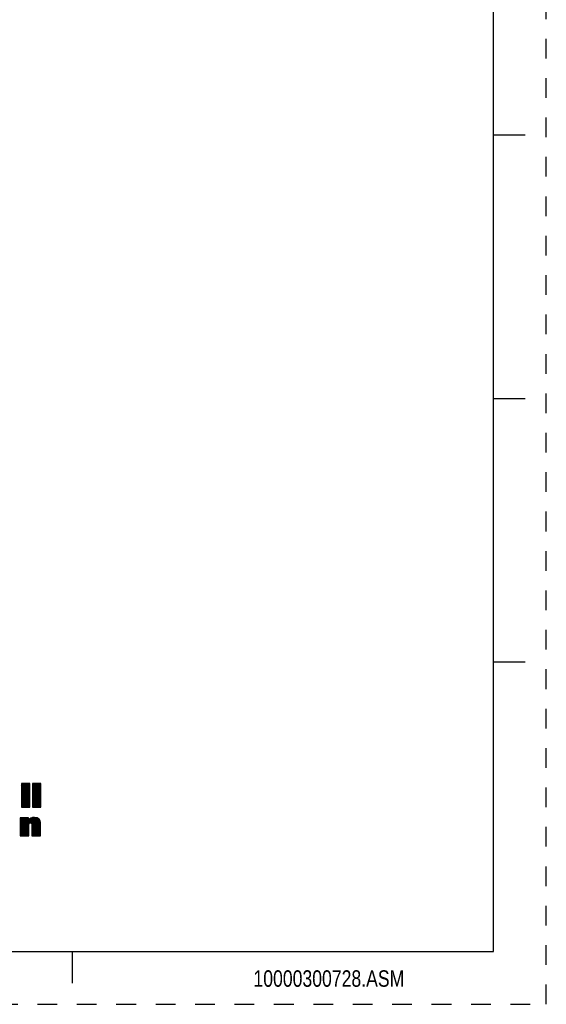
# Model space of a CAD drawing. Header units: inches. Extents: x 0 to 34, y 0 to 22.
# Tile 21 of 25: x 29 to 34, y 0 to 9.3. Entities that reach past the tile are written whole.
import ezdxf

# ---------------------------------------------------------------- set-up
doc = ezdxf.new("R2010")
doc.units = ezdxf.units.IN
doc.header["$LTSCALE"] = 1.87
doc.header["$MEASUREMENT"] = 0
doc.linetypes.add('HIDDEN', pattern=[0.2, 0.1, -0.1])
doc.layers.get('0').update_dxf_attribs({"linetype": 'CONTINUOUS'})
doc.layers.add('DEFAULT_2', color=8, linetype='HIDDEN')
doc.styles.get("Standard").update_dxf_attribs({"font": 'txt', "width": 0.8})

# ---------------------------------------------------------------- blocks, each defined once
blk = doc.blocks.new('RA_LOGO_BL0', base_point=(28.1419, 1.8451))
at = {"color": 2, "linetype": 'CONTINUOUS'}
for p, q in [((29.0197, 2.0214), (29.0933, 2.095)), ((29.0197, 2.0314), (29.0833, 2.095)), ((29.0197, 2.0414), (29.0733, 2.095)), ((29.0197, 2.0513), (29.0634, 2.095)), ((29.0197, 2.0613), (29.0534, 2.095)), ((29.0197, 2.0713), (29.0434, 2.095)), ((29.0197, 2.0812), (29.0335, 2.095)), ((29.0197, 2.0912), (29.0235, 2.095)), ((29.0197, 2.0115), (29.099, 2.0907)), ((29.0197, 2.0015), (29.099, 2.0808)), ((29.0197, 1.9916), (29.099, 2.0708)), ((29.0197, 1.9816), (29.099, 2.0608)), ((29.1239, 2.016), (29.2028, 2.095)), ((29.1239, 2.0259), (29.1929, 2.095)), ((29.1239, 2.0359), (29.1829, 2.095)), ((29.1239, 2.0459), (29.173, 2.095)), ((29.1239, 2.0558), (29.163, 2.095)), ((29.1239, 2.0658), (29.153, 2.095)), ((29.1239, 2.0758), (29.1431, 2.095)), ((29.1239, 2.0857), (29.1331, 2.095)), ((29.1239, 2.006), (29.2031, 2.0853)), ((29.1239, 1.9961), (29.2031, 2.0753)), ((29.1239, 1.9861), (29.2031, 2.0653)), ((29.0197, 1.9716), (29.099, 2.0509)), ((29.0197, 1.9617), (29.099, 2.0409)), ((29.0197, 1.9517), (29.099, 2.031)), ((29.0197, 1.9417), (29.099, 2.021)), ((29.0197, 1.9318), (29.099, 2.011)), ((29.0197, 1.9218), (29.099, 2.0011)), ((29.0197, 1.9119), (29.099, 1.9911)), ((29.0197, 1.9019), (29.099, 1.9811)), ((29.0197, 1.8919), (29.099, 1.9712)), ((29.1239, 1.9761), (29.2031, 2.0554)), ((29.1239, 1.9662), (29.2031, 2.0454)), ((29.1239, 1.9562), (29.2031, 2.0355)), ((29.1239, 1.9463), (29.2031, 2.0255)), ((29.1239, 1.9363), (29.2031, 2.0155)), ((29.1239, 1.9263), (29.2031, 2.0056)), ((29.1239, 1.9164), (29.2031, 1.9956)), ((29.1239, 1.9064), (29.2031, 1.9856)), ((29.1239, 1.8964), (29.2031, 1.9757)), ((29.1239, 1.8865), (29.2031, 1.9657)), ((29.0197, 1.882), (29.099, 1.9612)), ((29.0197, 1.872), (29.099, 1.9513)), ((29.0277, 1.87), (29.099, 1.9413)), ((29.0377, 1.87), (29.099, 1.9313)), ((29.0476, 1.87), (29.099, 1.9214)), ((29.0576, 1.87), (29.099, 1.9114)), ((29.0676, 1.87), (29.099, 1.9014)), ((29.0775, 1.87), (29.099, 1.8915)), ((29.0875, 1.87), (29.099, 1.8815)), ((29.0975, 1.87), (29.099, 1.8716)), ((29.1239, 1.8765), (29.2031, 1.9558)), ((29.1273, 1.87), (29.2031, 1.9458)), ((29.1373, 1.87), (29.2031, 1.9358)), ((29.1473, 1.87), (29.2031, 1.9259)), ((29.1572, 1.87), (29.2031, 1.9159)), ((29.1672, 1.87), (29.2031, 1.9059)), ((29.1772, 1.87), (29.2031, 1.896)), ((29.1871, 1.87), (29.2031, 1.886)), ((29.1971, 1.87), (29.2031, 1.8761)), ((29.0076, 1.6407), (29.1404, 1.7735)), ((29.0076, 1.6308), (29.1498, 1.773)), ((29.0076, 1.6507), (29.1291, 1.7722)), ((29.0076, 1.7005), (29.077, 1.7698)), ((29.0076, 1.7105), (29.067, 1.7698)), ((29.0076, 1.7204), (29.057, 1.7698)), ((29.0076, 1.7304), (29.0471, 1.7698)), ((29.0076, 1.7404), (29.0371, 1.7698)), ((29.0076, 1.7503), (29.0271, 1.7698)), ((29.0076, 1.7603), (29.0172, 1.7698)), ((29.0076, 1.6905), (29.0856, 1.7685)), ((29.0076, 1.6607), (29.1153, 1.7683)), ((29.0076, 1.6806), (29.0856, 1.7585)), ((29.0076, 1.6706), (29.0856, 1.7486)), ((29.0076, 1.6208), (29.0903, 1.7034)), ((29.0076, 1.6108), (29.0902, 1.6934)), ((29.0076, 1.6009), (29.0902, 1.6834)), ((29.1072, 1.7204), (29.159, 1.7722)), ((29.1143, 1.7175), (29.1669, 1.7701)), ((29.1181, 1.7114), (29.1742, 1.7675)), ((29.1194, 1.7027), (29.1808, 1.7641)), ((29.1195, 1.6928), (29.1863, 1.7596)), ((29.1195, 1.6828), (29.1912, 1.7545)), ((29.1195, 1.6729), (29.1952, 1.7486)), ((29.1195, 1.6629), (29.1981, 1.7415)), ((29.1195, 1.653), (29.2003, 1.7338)), ((29.1195, 1.643), (29.2016, 1.7251)), ((29.1195, 1.633), (29.202, 1.7155)), ((29.1195, 1.6231), (29.202, 1.7056)), ((29.1195, 1.6131), (29.202, 1.6956)), ((29.1195, 1.6031), (29.202, 1.6857)), ((29.0156, 1.5989), (29.0902, 1.6734)), ((29.0256, 1.5989), (29.0902, 1.6635)), ((29.0355, 1.5989), (29.0902, 1.6535)), ((29.0455, 1.5989), (29.0902, 1.6436)), ((29.0555, 1.5989), (29.0902, 1.6336)), ((29.0654, 1.5989), (29.0902, 1.6236)), ((29.0754, 1.5989), (29.0902, 1.6137)), ((29.0854, 1.5989), (29.0902, 1.6037)), ((29.1252, 1.5989), (29.202, 1.6757)), ((29.1352, 1.5989), (29.202, 1.6657)), ((29.1451, 1.5989), (29.202, 1.6558)), ((29.1551, 1.5989), (29.202, 1.6458)), ((29.1651, 1.5989), (29.202, 1.6358)), ((29.175, 1.5989), (29.202, 1.6259)), ((29.185, 1.5989), (29.202, 1.6159)), ((29.1949, 1.5989), (29.202, 1.606))]:
    blk.add_line(p, q, dxfattribs=at)
for points, knots in [([(29.099, 2.095), (29.099, 2.095), (29.099, 1.87), (29.099, 1.87), (29.099, 1.87), (29.0197, 1.87), (29.0197, 1.87), (29.0197, 1.87), (29.0197, 2.095), (29.0197, 2.095), (29.0197, 2.095), (29.099, 2.095), (29.099, 2.095)], [0, 0, 0, 0, 1, 1, 1, 2, 2, 2, 3, 3, 3, 4, 4, 4, 4]), ([(29.2031, 2.095), (29.2031, 2.095), (29.2031, 1.87), (29.2031, 1.87), (29.2031, 1.87), (29.1239, 1.87), (29.1239, 1.87), (29.1239, 1.87), (29.1239, 2.095), (29.1239, 2.095), (29.1239, 2.095), (29.2031, 2.095), (29.2031, 2.095)], [0, 0, 0, 0, 1, 1, 1, 2, 2, 2, 3, 3, 3, 4, 4, 4, 4]), ([(29.0076, 1.7698), (29.0076, 1.7698), (29.0856, 1.7698), (29.0856, 1.7698), (29.0856, 1.7698), (29.0856, 1.7401), (29.0856, 1.7401), (29.0856, 1.7401), (29.0862, 1.7401), (29.0862, 1.7401), (29.0961, 1.764), (29.1188, 1.7735), (29.1421, 1.7736), (29.186, 1.7736), (29.202, 1.7506), (29.202, 1.7179), (29.202, 1.7179), (29.202, 1.5989), (29.202, 1.5989), (29.202, 1.5989), (29.1195, 1.5989), (29.1195, 1.5989), (29.1195, 1.5989), (29.1195, 1.6975), (29.1195, 1.6975), (29.1195, 1.7073), (29.1195, 1.7208), (29.105, 1.7208), (29.0902, 1.7208), (29.0902, 1.7073), (29.0902, 1.6975), (29.0902, 1.6975), (29.0902, 1.5989), (29.0902, 1.5989), (29.0902, 1.5989), (29.0076, 1.5989), (29.0076, 1.5989), (29.0076, 1.5989), (29.0076, 1.7698), (29.0076, 1.7698)], [0, 0, 0, 0, 1, 1, 1, 2, 2, 2, 3, 3, 3, 4, 4, 4, 5, 5, 5, 6, 6, 6, 7, 7, 7, 8, 8, 8, 9, 9, 9, 10, 10, 10, 11, 11, 11, 12, 12, 12, 13, 13, 13, 13])]:
    blk.add_open_spline(points, degree=3, knots=knots, dxfattribs=at)

msp = doc.modelspace()

# ---------------------------------------------------------------- linework, layer by layer
at = {"color": 7, "linetype": 'CONTINUOUS'}
for p, q in [((33.5, 0.5), (33.5, 21.5)), ((33.5, 8.25), (33.8, 8.25)), ((33.5, 5.75), (33.8, 5.75)), ((33.5, 3.25), (33.8, 3.25)), ((0.5, 0.5), (33.5, 0.5)), ((29.5, 0.5), (29.5, 0.2))]:
    msp.add_line(p, q, dxfattribs=at)
at = {"layer": 'DEFAULT_2', "color": 8, "linetype": 'HIDDEN'}
for p, q in [((34, 0), (34, 22)), ((0, 0), (34, 0))]:
    msp.add_line(p, q, dxfattribs=at)

# ---------------------------------------------------------------- block references
at = {"color": 2, "linetype": 'CONTINUOUS'}
msp.add_blockref('RA_LOGO_BL0', (28.1419, 1.8451), dxfattribs=at)

# ---------------------------------------------------------------- texts
at = {"color": 2, "linetype": 'CONTINUOUS', "insert": (31.2212, 0.3227), "char_height": 0.15625, "width": 1.875, "attachment_point": 1, "line_spacing_factor": 0.9}
msp.add_mtext('10000300728.ASM', dxfattribs=at)

doc.saveas('drawing.dxf')
